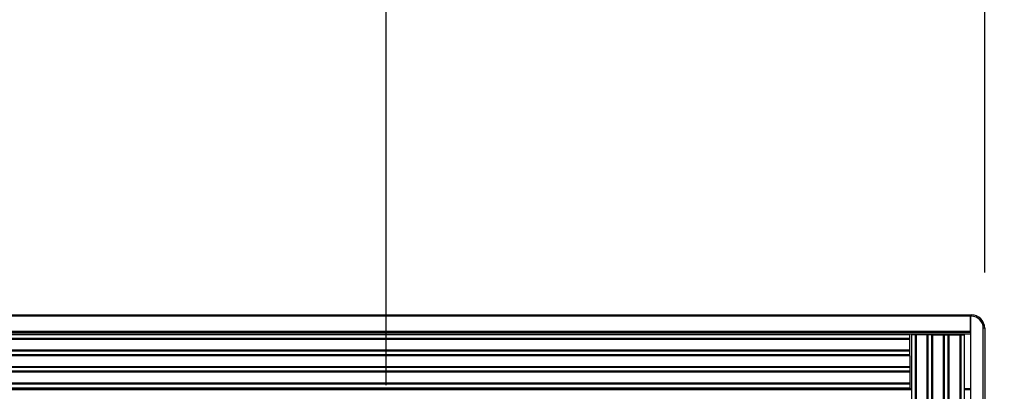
# Paper-space layout 'P3m-LR' of a CAD drawing. Header units: inches. Extents: x 0.3 to 33.8, y 0.2 to 21.7.
# Tile 55 of 57: x 30.348 to 31.045, y 9.789 to 10.052. Entities that reach past the tile are written whole.
import ezdxf

# ---------------------------------------------------------------- set-up
doc = ezdxf.new("R2010")
doc.units = ezdxf.units.IN
doc.header["$MEASUREMENT"] = 0
doc.layers.add('BORDERS', color=7, linetype='Continuous')
doc.styles.add('SLDTEXTSTYLE0', font='TXT', dxfattribs={"width": 0.75})
doc.dimstyles.new('SLDDIMSTYLE1', dxfattribs={"dimtxt": 0.137795, "dimasz": 0.14, "dimexe": 0, "dimexo": 0.0625, "dimgap": 0.034449, "dimtad": 1, "dimdec": 3, "dimlfac": 10, "dimrnd": 1e-09, "dimzin": 12, "dimdsep": 46, "dimtxsty": 'SLDTEXTSTYLE0', "dimblk1": 'CLOSED', "dimblk2": 'CLOSED', "dimsah": 1, "dimcen": 0.09, "dimadec": 0, "dimazin": 3, "dimtfac": 1, "dimtdec": 3, "dimtofl": 0, "dimtmove": 0, "dimatfit": 3, "dimldrblk": 'CLOSED', "dimfxl": 0, "dimfrac": 2, "dimtolj": 1, "dimtzin": 12, "dimarcsym": 0})

# ---------------------------------------------------------------- blocks, each defined once
blk = doc.blocks.new('_Closed')
at = {"color": 0, "linetype": 'ByBlock', "lineweight": -2}
for p, q in [((-1, 0.166667), (0, 0)), ((-1, 0.166667), (-1, -0.166667)), ((0, 0), (-1, -0.166667)), ((0, 0), (-1, 0))]:
    blk.add_line(p, q, dxfattribs=at)
blk = doc.blocks.new('_D_27')
at = {"layer": 'BORDERS'}
for p, q in [((31.27194, 10.62876), (31.22995, 10.62876)), ((31.22995, 10.62876), (31.22995, 10.41001)), ((31.57738, 10.62876), (31.61937, 10.62876)), ((31.61937, 10.62876), (31.61937, 10.41001)), ((31.22995, 10.41001), (31.27194, 10.41001)), ((31.61937, 10.41001), (31.57738, 10.41001)), ((30.60741, 9.79342), (30.60741, 10.24322)), ((31.03096, 9.87304), (31.03096, 10.24322)), ((31.03096, 10.20385), (30.60741, 10.20385)), ((31.03096, 10.20385), (31.71226, 10.20385))]:
    blk.add_line(p, q, dxfattribs=at)
at = {"layer": 'BORDERS', "xscale": 0.14, "yscale": 0.14, "rotation": 180.0000000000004}
blk.add_blockref('_Closed', (30.60741, 10.20385, -0.19404), dxfattribs=at)
at = {"layer": 'BORDERS', "xscale": 0.14, "yscale": 0.14}
blk.add_blockref('_Closed', (31.03096, 10.20385, -0.19404), dxfattribs=at)
at = {"layer": 'BORDERS', "char_height": 0.137795, "attachment_point": 1, "style": 'SLDTEXTSTYLE0'}
for s, insert in [('108', (31.27194, 10.58764)), ('4.236', (31.19558, 10.38147))]:
    blk.add_mtext(s, dxfattribs=dict(at, insert=insert))
blk = doc.blocks.new('_D_28')
at = {"layer": 'BORDERS'}
for p, q in [((29.65769, 10.78552), (29.61571, 10.78552)), ((29.61571, 10.78552), (29.61571, 10.56677)), ((29.96314, 10.78552), (30.00512, 10.78552)), ((30.00512, 10.78552), (30.00512, 10.56677)), ((29.61571, 10.56677), (29.65769, 10.56677)), ((30.00512, 10.56677), (29.96314, 10.56677)), ((30.21846, 9.56992), (30.21846, 10.39997)), ((31.03096, 9.87304), (31.03096, 10.39997)), ((30.21846, 10.3606), (29.52282, 10.3606)), ((31.03096, 10.3606), (30.21846, 10.3606))]:
    blk.add_line(p, q, dxfattribs=at)
at = {"layer": 'BORDERS', "xscale": 0.14, "yscale": 0.14, "rotation": 180.0000000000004}
blk.add_blockref('_Closed', (30.21846, 10.3606, -0.19404), dxfattribs=at)
at = {"layer": 'BORDERS', "xscale": 0.14, "yscale": 0.14}
blk.add_blockref('_Closed', (31.03096, 10.3606, -0.19404), dxfattribs=at)
at = {"layer": 'BORDERS', "char_height": 0.137795, "attachment_point": 1, "style": 'SLDTEXTSTYLE0'}
for s, insert in [('206', (29.65769, 10.7444)), ('8.125', (29.58133, 10.53823))]:
    blk.add_mtext(s, dxfattribs=dict(at, insert=insert))

psp = doc.layouts.new('P3m-LR')

# ---------------------------------------------------------------- linework, layer by layer
at = {"color": 7, "linetype": 'Continuous', "lineweight": 25}
for p, q in [((21.44096, 9.84305), (31.02096, 9.84305)), ((31.02096, 9.84205), (21.44096, 9.84205)), ((31.02096, 9.84305), (31.02158, 9.84305)), ((31.02096, 9.84205), (31.02096, 9.84305)), ((31.02096, 9.84305), (31.02096, 9.84205)), ((31.02158, 9.84205), (31.02096, 9.84205)), ((31.02096, 9.84205), (31.02096, 9.31905)), ((31.02096, 9.83155), (31.02096, 9.84205)), ((31.02158, 9.84305), (31.02158, 9.84205)), ((31.03096, 9.83367), (31.02996, 9.83367)), ((31.02996, 9.32742), (31.02996, 9.83367)), ((31.03096, 9.83367), (31.03096, 9.32742)), ((21.44096, 9.83155), (31.02096, 9.83155)), ((31.02096, 9.83055), (21.44096, 9.83055)), ((31.02096, 9.82955), (21.44096, 9.82955)), ((30.97796, 9.82905), (21.48396, 9.82905)), ((30.97796, 9.82643), (21.48396, 9.82643)), ((30.97796, 9.82575), (21.48396, 9.82575)), ((30.97796, 9.82643), (30.97796, 9.82905)), ((30.97796, 9.82575), (30.97796, 9.82643)), ((30.97796, 9.81805), (30.97796, 9.82575)), ((30.97908, 9.82905), (30.97908, 9.33205)), ((30.9817, 9.82905), (30.97908, 9.82905)), ((30.9817, 9.82905), (30.9817, 9.33205)), ((30.98238, 9.82905), (30.9817, 9.82905)), ((30.98238, 9.82905), (30.98238, 9.33205)), ((30.99009, 9.82905), (30.98238, 9.82905)), ((30.99009, 9.82905), (30.99009, 9.33205)), ((30.99077, 9.82905), (30.99009, 9.82905)), ((30.99077, 9.82905), (30.99077, 9.33205)), ((30.9933, 9.82905), (30.99077, 9.82905)), ((30.9933, 9.82905), (30.9933, 9.33205)), ((30.99398, 9.82905), (30.9933, 9.82905)), ((30.99398, 9.82905), (30.99398, 9.33205)), ((30.99398, 9.82905), (31.00169, 9.82905)), ((31.00169, 9.82905), (31.00169, 9.33205)), ((31.00169, 9.82905), (31.00237, 9.82905)), ((31.00237, 9.82905), (31.00237, 9.33205)), ((31.00237, 9.82905), (31.0049, 9.82905)), ((31.0049, 9.82905), (31.0049, 9.33205)), ((31.0049, 9.82905), (31.00558, 9.82905)), ((31.00558, 9.82905), (31.00558, 9.33205)), ((31.00558, 9.82905), (31.01329, 9.82905)), ((31.01329, 9.82905), (31.01329, 9.33205)), ((31.01329, 9.82905), (31.01397, 9.82905)), ((31.01397, 9.82905), (31.01397, 9.33205)), ((31.01397, 9.82905), (31.01658, 9.82905)), ((31.01658, 9.33205), (31.01658, 9.82905)), ((30.97796, 9.81805), (21.48396, 9.81805)), ((30.97796, 9.81737), (30.97796, 9.81805)), ((30.97796, 9.81737), (21.48396, 9.81737)), ((30.97796, 9.81483), (21.48396, 9.81483)), ((30.97796, 9.81415), (21.48396, 9.81415)), ((30.97796, 9.81483), (30.97796, 9.81737)), ((30.97796, 9.81415), (30.97796, 9.81483)), ((30.97796, 9.81415), (30.97796, 9.80645)), ((30.97796, 9.80645), (21.48396, 9.80645)), ((30.97796, 9.80577), (21.48396, 9.80577)), ((30.97796, 9.80645), (30.97796, 9.80577)), ((30.97796, 9.80577), (30.97796, 9.80323)), ((30.97796, 9.80323), (21.48396, 9.80323)), ((30.97796, 9.80255), (21.48396, 9.80255)), ((30.97796, 9.80323), (30.97796, 9.80255)), ((30.97796, 9.80255), (30.97796, 9.79485)), ((21.48283, 9.79105), (30.97908, 9.79105)), ((30.97908, 9.79005), (21.48283, 9.79005)), ((30.97796, 9.79485), (21.48396, 9.79485)), ((30.97796, 9.79417), (21.48396, 9.79417)), ((21.48396, 9.79155), (30.97796, 9.79155)), ((30.97796, 9.79485), (30.97796, 9.79417)), ((30.97796, 9.79417), (30.97796, 9.79155)), ((31.01658, 9.79105), (31.02096, 9.79105)), ((31.02096, 9.79005), (31.01658, 9.79005))]:
    psp.add_line(p, q, dxfattribs=at)
for radius in [0.00937, 0.00838]:
    psp.add_arc((31.02158, 9.83367), radius, 0, 90, dxfattribs=at)

# ---------------------------------------------------------------- dimensions: what is measured, and where the dimension line sits
at = {"layer": 'BORDERS'}
for base, p1, p2, picture, middle in [((30.21846, 10.3606), (31.03096, 9.83367), (30.21846, 9.53055), '_D_28', (29.81041, 10.3606)), ((30.6074089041, 10.2038465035), (31.0309589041, 9.8336729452), (30.6074089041, 9.7540479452), '_D_27', (31.4246596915, 10.2038465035))]:
    dim = psp.add_linear_dim(base=base, p1=p1, p2=p2, dimstyle='SLDDIMSTYLE1', dxfattribs=at)
    dim.commit()
    dim.dimension.update_dxf_attribs({"geometry": picture, "text_midpoint": middle, "dimtype": 160})

doc.saveas('drawing.dxf')
